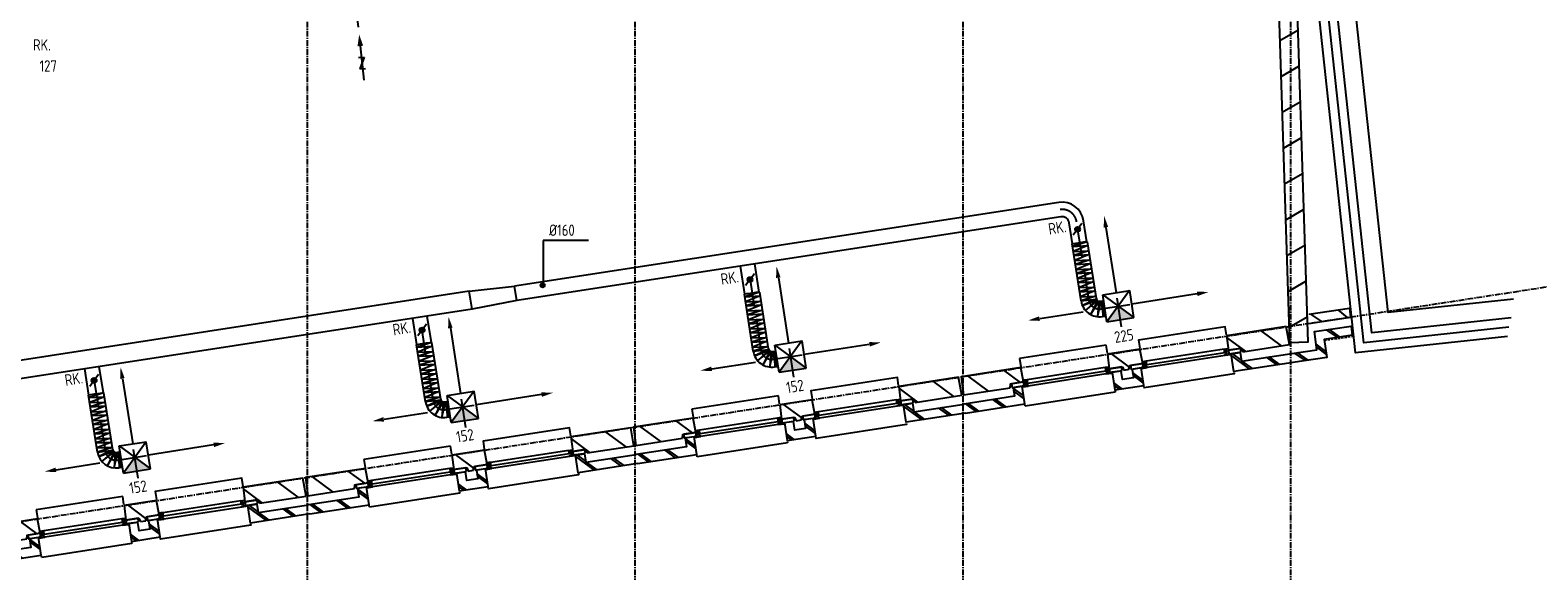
# Model space of a CAD drawing. Extents: x -257677 to 221252, y -185516 to 120782.
# Tile 83 of 171: x 25307 to 41830, y -122545 to -116621. Entities that reach past the tile are written whole.
import ezdxf

# ---------------------------------------------------------------- set-up
doc = ezdxf.new("R2010")
doc.units = 0
doc.header["$LTSCALE"] = 50
for name, pattern in [('CENTER', [2, 1.25, -0.25, 0.25, -0.25]), ('DASHED', [0.75, 0.5, -0.25]), ('HIDDEN', [9.525, 6.35, -3.175])]:
    doc.linetypes.add(name, pattern=pattern)
doc.layers.get('0').update_dxf_attribs({"linetype": 'CONTINUOUS'})
for name, color, linetype in [('57LB', 4, 'CONTINUOUS'), ('BOUW', 1, 'CONTINUOUS'), ('STRAMIEN', 2, 'CENTER')]:
    doc.layers.add(name, color=color, linetype=linetype)
doc.styles.add('ISO25', font='ISO', dxfattribs={"width": 0.9})

# ---------------------------------------------------------------- blocks, each defined once
blk = doc.blocks.new('CIRC1MM')
at = {"color": 2, "linetype": 'Continuous'}
for p, q in [((-0.5, 0), (0.5, 0)), ((-0.49, 0.1), (0.49, 0.1)), ((-0.46, 0.2), (0.46, 0.2)), ((-0.4, 0.3), (0.4, 0.3)), ((-0.3, 0.4), (0.3, 0.4)), ((-0.49, -0.1), (0.49, -0.1)), ((-0.46, -0.2), (0.46, -0.2)), ((-0.4, -0.3), (0.4, -0.3)), ((-0.3, -0.4), (0.3, -0.4))]:
    blk.add_line(p, q, dxfattribs=at)
blk.add_circle((0, 0), 0.5, dxfattribs=at)
blk = doc.blocks.new('AFVRE')
at = {"color": 2, "linetype": 'Continuous'}
for p, q in [((0, -2.5), (0, -10)), ((0.625, -5), (-0.625, -7.5)), ((-0.625, -5), (0.625, -5)), ((-0.625, -7.5), (0.625, -7.5))]:
    blk.add_line(p, q, dxfattribs=at)
blk.add_solid([(-0.625, -2.5), (0.625, -2.5), (0, 0)], dxfattribs=at)
blk = doc.blocks.new('1', base_point=(8500, 9850))
at = {"layer": 'BOUW', "linetype": 'Continuous'}
for p, q in [((10497.5, 10150), (11457.5, 10150)), ((10497.5, 10060), (10497.5, 10150)), ((11457.5, 10150), (11457.5, 10060)), ((8510, 9850), (8515, 10050)), ((8515, 10050), (9177.5, 10050)), ((9177.5, 10050), (9182.5, 9890)), ((10132.5, 9890), (10137.5, 10050)), ((10137.5, 10050), (10497.5, 10050)), ((10497.5, 10050), (10502.5, 9890)), ((11848, 9850), (12048, 10050)), ((9027.5, 9850), (8510, 9850)), ((8980, 9650), (9158, 9828)), ((9037.5, 9890), (9027.5, 9850)), ((9182.5, 9890), (9037.5, 9890)), ((9224.5, 9838), (10090.5, 9838)), ((10277.5, 9890), (10132.5, 9890)), ((10287.5, 9850), (10277.5, 9890)), ((10347.5, 9850), (10287.5, 9850)), ((10357.5, 9890), (10347.5, 9850)), ((10502.5, 9890), (10357.5, 9890)), ((12015, 9650), (12115, 9750)), ((10428, 9650), (10477, 9699)), ((10477, 9640), (10477, 9625)), ((10477, 9625), (11477, 9625)), ((11477, 9625), (11477, 9640))]:
    blk.add_line(p, q, dxfattribs=at)
for points in [[(9177.5, 10060), (9177.5, 10150), (10137.5, 10150), (10137.5, 10060)], [(8598, 9850), (8798, 10050)], [(8998, 9850), (9178, 10031)], [(10282, 9874), (10458, 10050)], [(11607.5, 9850), (11597.5, 9890), (11452.5, 9890), (11457.5, 10050), (12120, 10050), (12125, 9850), (11607.5, 9850)], [(11488, 9890), (11648, 10050)], [(8500, 9650), (9158, 9650), (9158, 9845), (9058, 9845), (9058, 9750), (8500, 9750)], [(8650, 9650), (8750, 9750)], [(8680, 9650), (8780, 9750)], [(8950, 9650), (9050, 9750)], [(9047.5, 9850), (9047.5, 9890), (9182.5, 9890), (9182.5, 9850), (9047.5, 9850)], [(9145, 9845), (9058, 9758)], [(9164.5, 9838), (9224.5, 9838), (9224.5, 9848), (9204.5, 9848), (9204.5, 9908), (9184.5, 9908), (9184.5, 9848), (9164.5, 9848), (9164.5, 9838)], [(9204.5, 9868), (9224.5, 9868), (9224.5, 9908), (9204.5, 9908)], [(9224.5, 9908), (10090.5, 9908)], [(9224.5, 9868), (10090.5, 9868)], [(10110.5, 9868), (10090.5, 9868), (10090.5, 9908), (10110.5, 9908)], [(10150.5, 9838), (10090.5, 9838), (10090.5, 9848), (10110.5, 9848), (10110.5, 9908), (10130.5, 9908), (10130.5, 9848), (10150.5, 9848), (10150.5, 9838)], [(10132.5, 9850), (10132.5, 9890), (10267.5, 9890), (10267.5, 9850), (10132.5, 9850)], [(10157.5, 9845), (10257.5, 9845), (10257.5, 9750), (10377.5, 9750), (10377.5, 9845), (10477.5, 9845), (10477.5, 9650), (10157.5, 9650), (10157.5, 9845)], [(10158, 9710), (10257, 9809)], [(10158, 9680), (10257, 9779)], [(10367.5, 9850), (10367.5, 9890), (10502.5, 9890), (10502.5, 9850), (10367.5, 9850)], [(10544.5, 9838), (10484.5, 9838), (10484.5, 9848), (10504.5, 9848), (10504.5, 9908), (10524.5, 9908), (10524.5, 9848), (10544.5, 9848), (10544.5, 9838)], [(10524.5, 9908), (10544.5, 9908), (10544.5, 9868), (10524.5, 9868)], [(10544.5, 9908), (11410.5, 9908)], [(10544.5, 9868), (11410.5, 9868)], [(10544.5, 9838), (11410.5, 9838)], [(11430.5, 9868), (11410.5, 9868), (11410.5, 9908), (11430.5, 9908)], [(11470.5, 9838), (11410.5, 9838), (11410.5, 9848), (11430.5, 9848), (11430.5, 9908), (11450.5, 9908), (11450.5, 9848), (11470.5, 9848), (11470.5, 9838)], [(11452.5, 9850), (11452.5, 9890), (11587.5, 9890), (11587.5, 9850), (11452.5, 9850)], [(12135, 9650), (11477, 9650), (11477, 9845), (11577, 9845), (11577, 9750), (12135, 9750)], [(11477, 9742), (11577, 9842)], [(11477, 9712), (11577, 9812)], [(11685, 9650), (11785, 9750)], [(11715, 9650), (11815, 9750)], [(11985, 9650), (12085, 9750)], [(9158, 9640), (9158, 9625), (10158, 9625), (10158, 9640)], [(10398, 9650), (10477, 9729)]]:
    blk.add_lwpolyline(points, dxfattribs=at)

msp = doc.modelspace()

# ---------------------------------------------------------------- linework, layer by layer
at = {"layer": '57LB', "color": 1, "linetype": 'HIDDEN'}
for p, q in [((28811.58668, -115799.69273), (28905.61891, -116631.07445)), ((36909.97649, -119572.12151), (36776.06979, -118720.1072)), ((33318.85127, -120119.20498), (33174.92949, -119193.35472)), ((37268.48054, -119871.92036), (37197.88049, -119422.71017)), ((37043.44065, -119589.78854), (37065.20563, -119756.26045)), ((37045.16011, -119674.75216), (37455.77723, -119610.21759)), ((29722.22329, -120671.58188), (29580.35933, -119766.22604)), ((33675.9967, -120423.77095), (33606.14949, -119974.44308)), ((33451.42989, -120141.26242), (33472.91589, -120307.77057)), ((33453.00699, -120226.22881), (33863.73166, -120162.38239)), ((26131.98284, -121227.03964), (25988.47236, -120318.44986)), ((30082.86721, -120975.80676), (30012.47352, -120526.56418)), ((29857.95695, -120693.57159), (29879.64545, -120860.05348)), ((29859.63738, -120778.53599), (30270.2841, -120714.19006)), ((26489.83627, -121527.84309), (26418.8927, -121078.68702)), ((26264.58068, -121245.88345), (26286.47297, -121412.33867)), ((26266.36513, -121330.84574), (26676.93276, -121265.99716))]:
    msp.add_line(p, q, dxfattribs=at)
at = {"layer": '57LB'}
for p, q in [((36579.17841, -118508.09886), (30615.88926, -119424.90675)), ((36603.49147, -118666.24081), (30640.65819, -119582.97861)), ((30118.5975, -119481.12639), (24544.49577, -120338.09983)), ((30149.55867, -119678.71621), (24574.88709, -120535.77726))]:
    msp.add_line(p, q, dxfattribs=at)
at = {"layer": '57LB', "linetype": 'Continuous'}
for p, q in [((36730.80201, -118962.73961), (36694.6779, -118732.89106)), ((36889.05205, -118939.10855), (36852.7377, -118708.04961)), ((33139.84243, -119513.69048), (33092.02806, -119206.10015)), ((33298.13184, -119490.32463), (33250.17023, -119181.78706)), ((30118.5975, -119481.12639), (30615.88926, -119424.90675)), ((30640.65819, -119582.97861), (30149.55867, -119678.71621)), ((37062.37585, -119591.06445), (37072.25459, -119589.51186)), ((29545.6064, -120066.3791), (29500.49807, -119778.50407)), ((29703.86727, -120042.82074), (29658.64067, -119754.19092)), ((37087.2173, -119749.12426), (37097.09604, -119747.57167)), ((33470.36293, -120142.57006), (33480.24426, -120141.03403)), ((25951.46259, -120619.0738), (25905.98259, -120331.132)), ((26109.69451, -120595.32172), (26064.12587, -120306.81874)), ((33494.93949, -120300.67127), (33504.82081, -120299.13524)), ((29876.89156, -120694.8562), (29886.77101, -120693.30815)), ((29901.6604, -120852.9274), (29911.53985, -120851.37935)), ((26283.51686, -121247.14488), (26293.3944, -121245.58474)), ((26308.47917, -121405.18565), (26318.35672, -121403.6255))]:
    msp.add_line(p, q, dxfattribs=at)
at = {"layer": '57LB', "color": 3, "linetype": 'Continuous'}
for p, q in [((36834.34993, -118738.42652), (36738.94283, -118867.16399)), ((36824.01515, -119588.03537), (36725.85555, -118963.47078)), ((36991.95369, -119561.64134), (36893.99621, -118938.36278)), ((33243.76609, -119289.55122), (33148.1434, -119418.12864)), ((33232.00764, -120139.14157), (33134.89475, -119514.41337)), ((33399.99018, -120113.02898), (33303.07725, -119489.58715)), ((37031.96334, -119590.78285), (37061.59956, -119586.12508)), ((37058.35738, -119758.7214), (37087.99359, -119754.06363)), ((29649.25736, -119842.1136), (29553.79113, -119970.80723)), ((29638.53228, -120691.71762), (29540.6596, -120067.108)), ((29806.48293, -120665.40074), (29708.81178, -120042.07724)), ((33439.95094, -120142.2375), (33469.59492, -120137.6294)), ((26054.83894, -120394.68159), (25959.53032, -120523.49198)), ((33466.06353, -120310.22004), (33495.7075, -120305.61193)), ((26045.15391, -121244.2981), (25946.51669, -120619.80876)), ((26213.07222, -121217.77564), (26114.6381, -120594.57217)), ((29846.47919, -120694.56063), (29876.11754, -120689.91647)), ((29872.79607, -120862.51128), (29902.43442, -120857.86713)), ((26253.10414, -121246.88655), (26282.73678, -121242.20611)), ((26279.6266, -121414.80486), (26309.25925, -121410.12442))]:
    msp.add_line(p, q, dxfattribs=at)
at = {"layer": '57LB', "color": 2, "linetype": 'Continuous'}
for p, q in [((37097.37176, -118783.19872), (37209.56753, -119497.07184)), ((30640.65819, -119582.97861), (30615.88926, -119424.90675)), ((33506.71253, -119334.7641), (33617.7119, -120048.82423)), ((30149.55867, -119678.71621), (30118.5975, -119481.12639)), ((37061.38646, -119520.36069), (37357.7486, -119473.78298)), ((37107.96417, -119816.72283), (37061.38646, -119520.36069)), ((37061.38646, -119520.36069), (37404.32631, -119770.14512)), ((37087.99359, -119754.06363), (37061.59956, -119586.12508)), ((37355.45414, -119474.14359), (37107.96417, -119816.72283)), ((37404.32631, -119770.14512), (37357.7486, -119473.78298)), ((38094.91057, -119509.76829), (37381.03745, -119621.96405)), ((36370.80219, -119780.73753), (36847.5856, -119705.80393)), ((37107.96417, -119816.72283), (37404.32631, -119770.14512)), ((29912.25859, -119887.00663), (30024.1264, -120600.93121)), ((33469.49202, -120071.86475), (33765.93179, -120025.78371)), ((33515.57305, -120368.30452), (33469.49202, -120071.86475)), ((33469.49202, -120071.86475), (33812.01282, -120322.22348)), ((33763.63673, -120026.14047), (33515.57305, -120368.30452)), ((33812.01282, -120322.22348), (33765.93179, -120025.78371)), ((34503.03243, -120063.00422), (33788.97231, -120174.0036)), ((32778.47241, -120331.08401), (33255.38072, -120256.94946)), ((33495.7075, -120305.61193), (33469.59492, -120137.6294)), ((26317.89493, -120439.25262), (26430.63661, -121153.03973)), ((33515.57305, -120368.30452), (33812.01282, -120322.22348)), ((29875.93465, -120624.152), (30172.31815, -120577.71043)), ((29922.37621, -120920.5355), (29875.93465, -120624.152)), ((29875.93465, -120624.152), (30218.75971, -120874.09394)), ((30170.02353, -120578.06999), (29922.37621, -120920.5355)), ((30218.75971, -120874.09394), (30172.31815, -120577.71043)), ((30909.46352, -120614.03438), (30195.53893, -120725.90219)), ((29902.43442, -120857.86713), (29876.11754, -120689.91647)), ((29185.23084, -120884.21155), (29662.04863, -120809.497)), ((29922.37621, -120920.5355), (30218.75971, -120874.09394)), ((26282.47339, -121176.44191), (26578.79982, -121129.63756)), ((26329.27774, -121472.76834), (26282.47339, -121176.44191)), ((26282.47339, -121176.44191), (26625.60417, -121425.96399)), ((26309.25925, -121410.12442), (26282.73678, -121242.20611)), ((26576.50564, -121129.99992), (26329.27774, -121472.76834)), ((26625.60417, -121425.96399), (26578.79982, -121129.63756)), ((27315.9891, -121165.0591), (26602.20199, -121277.80078)), ((25592.08845, -121437.3468), (26068.81442, -121362.0486)), ((26329.27774, -121472.76834), (26625.60417, -121425.96399))]:
    msp.add_line(p, q, dxfattribs=at)
at = {"layer": '57LB', "color": 1, "linetype": 'Continuous'}
for p, q in [((30927.28329, -118922.44458), (31424.51155, -118922.44458)), ((30927.28329, -118924.2007), (30927.28329, -119416.63526)), ((36892.88376, -118939.68867), (36729.26162, -118990.08957)), ((36729.26162, -118990.08957), (36899.34246, -118980.78372)), ((36899.34246, -118980.78372), (36739.37829, -119045.13045)), ((36739.37829, -119045.13045), (36908.47372, -119038.88362)), ((36907.04288, -119039.1085), (36743.42074, -119089.5094)), ((36743.42074, -119089.5094), (36913.50158, -119080.20355)), ((36913.50158, -119080.20355), (36753.53741, -119144.55028)), ((36923.84097, -119136.6615), (36760.21882, -119187.0624)), ((36753.53741, -119144.55028), (36922.63284, -119138.30345)), ((36760.21882, -119187.0624), (36930.29967, -119177.75656)), ((36930.29967, -119177.75656), (36770.3355, -119242.10329)), ((36770.3355, -119242.10329), (36939.43093, -119235.85646)), ((36938.00009, -119236.08133), (36774.37794, -119286.48223)), ((36774.37794, -119286.48223), (36944.45879, -119277.17639)), ((36944.45879, -119277.17639), (36784.49462, -119341.52312)), ((36784.49462, -119341.52312), (36953.59005, -119335.27629)), ((36955.24361, -119336.46848), (36791.62146, -119386.86938)), ((36791.62146, -119386.86938), (36961.7023, -119377.56353)), ((36961.7023, -119377.56353), (36801.73813, -119441.91026)), ((36801.73813, -119441.91026), (36970.83357, -119435.66344)), ((36969.40273, -119435.88831), (36805.78058, -119486.28921)), ((33301.96259, -119490.91117), (33138.25621, -119541.03782)), ((33138.25621, -119541.03782), (33308.35241, -119532.01699)), ((33308.35241, -119532.01699), (33148.28064, -119596.09558)), ((33148.28064, -119596.09558), (33317.3863, -119590.13211)), ((33315.95509, -119590.35459), (33152.24872, -119640.48124)), ((33152.24872, -119640.48124), (33322.34492, -119631.46041)), ((33322.34492, -119631.46041), (33162.27314, -119695.539)), ((36805.78058, -119486.28921), (36975.86142, -119476.98337)), ((36975.86142, -119476.98337), (36815.89725, -119541.3301)), ((36815.89725, -119541.3301), (36984.99269, -119535.08327)), ((36986.64624, -119536.27546), (36823.02409, -119586.67636)), ((36823.02409, -119586.67636), (36991.54594, -119567.45102)), ((36991.54594, -119567.45102), (36838.19599, -119636.56652)), ((36838.19599, -119636.56652), (36998.8283, -119576.471)), ((36998.8283, -119576.471), (36871.65153, -119690.8435)), ((36871.65153, -119690.8435), (37004.4571, -119584.29879)), ((37004.4571, -119584.29879), (36932.6103, -119733.53757)), ((36932.6103, -119733.53757), (37017.2401, -119591.0022)), ((37005.65034, -119759.81216), (37043.44065, -119589.78854)), ((37017.2401, -119591.0022), (37005.65034, -119759.81216)), ((37065.20563, -119756.26045), (37060.61073, -119587.09)), ((33162.27314, -119695.539), (33331.37881, -119689.57553)), ((33332.58968, -119687.93561), (33168.88331, -119738.06226)), ((33168.88331, -119738.06226), (33338.97951, -119729.04143)), ((33338.97951, -119729.04143), (33178.90774, -119793.12002)), ((33178.90774, -119793.12002), (33348.0134, -119787.15655)), ((33346.58219, -119787.37903), (33182.87581, -119837.50568)), ((37045.16036, -119674.75213), (37084.67531, -119668.54176)), ((33182.87581, -119837.50568), (33352.97201, -119828.48484)), ((33352.97201, -119828.48484), (33192.90024, -119892.56343)), ((33192.90024, -119892.56343), (33362.00591, -119886.59997)), ((33363.65746, -119887.79493), (33199.95109, -119937.92158)), ((33199.95109, -119937.92158), (33370.04729, -119928.90075)), ((33370.04729, -119928.90075), (33209.97551, -119992.97934)), ((29707.69873, -120043.40262), (29544.05344, -120093.72835)), ((29544.05344, -120093.72835), (29714.13854, -120084.50063)), ((29714.13854, -120084.50063), (29554.14483, -120148.77387)), ((33209.97551, -119992.97934), (33379.08118, -119987.01587)), ((33377.64996, -119987.23835), (33213.94359, -120037.365)), ((33213.94359, -120037.365), (33384.03979, -120028.34416)), ((33384.03979, -120028.34416), (33223.96802, -120092.42275)), ((33223.96802, -120092.42275), (33393.07368, -120086.45929)), ((33394.72524, -120087.65425), (33231.01886, -120137.7809)), ((33231.01886, -120137.7809), (33399.57269, -120118.83797)), ((33399.57269, -120118.83797), (33246.10713, -120187.69641)), ((33246.10713, -120187.69641), (33406.83992, -120127.87015)), ((33406.83992, -120127.87015), (33279.47168, -120242.02937)), ((29554.14483, -120148.77387), (29723.24312, -120142.60472)), ((29721.81217, -120142.82895), (29558.16689, -120193.15467)), ((29558.16689, -120193.15467), (29728.25199, -120183.92696)), ((29728.25199, -120183.92696), (29568.25828, -120248.2002)), ((29568.25828, -120248.2002), (29737.35656, -120242.03105)), ((29738.56544, -120240.38966), (29574.92016, -120290.71539)), ((29574.92016, -120290.71539), (29745.00526, -120281.48767)), ((29745.00526, -120281.48767), (29585.01155, -120345.76091)), ((33279.47168, -120242.02937), (33412.4556, -120135.70736)), ((33412.4556, -120135.70736), (33340.35882, -120284.82553)), ((33340.35882, -120284.82553), (33425.22735, -120142.43217)), ((33413.35473, -120311.22247), (33451.42989, -120141.26242)), ((33425.22735, -120142.43217), (33413.35473, -120311.22247)), ((33453.00723, -120226.22877), (33492.53254, -120220.08463)), ((33472.91589, -120307.77057), (33468.60447, -120138.59266)), ((29585.01155, -120345.76091), (29754.10983, -120339.59176)), ((29752.67889, -120339.81598), (29589.03361, -120390.14171)), ((29589.03361, -120390.14171), (29759.11871, -120380.914)), ((29759.11871, -120380.914), (29599.12499, -120445.18724)), ((29599.12499, -120445.18724), (29768.22328, -120439.01809)), ((29769.87628, -120440.21104), (29606.231, -120490.53677)), ((26113.52667, -120595.89891), (25949.94311, -120646.42493)), ((29606.231, -120490.53677), (29776.3161, -120481.30906)), ((29776.3161, -120481.30906), (29616.32239, -120545.58229)), ((29616.32239, -120545.58229), (29785.42067, -120539.41315)), ((29783.98973, -120539.63737), (29620.34445, -120589.9631)), ((29620.34445, -120589.9631), (29790.42955, -120580.73538)), ((29790.42955, -120580.73538), (29630.43584, -120645.00862)), ((25949.94311, -120646.42493), (26120.01679, -120636.98901)), ((26120.01679, -120636.98901), (25960.10188, -120701.45806)), ((25960.10188, -120701.45806), (26129.19249, -120695.08191)), ((26127.76182, -120695.30789), (25964.17826, -120745.8339)), ((25964.17826, -120745.8339), (26134.25194, -120736.39799)), ((26134.25194, -120736.39799), (25974.33703, -120800.86703)), ((29630.43584, -120645.00862), (29799.53412, -120638.83947)), ((29801.18713, -120640.03242), (29637.54184, -120690.35815)), ((29637.54184, -120690.35815), (29806.07251, -120671.21023)), ((29806.07251, -120671.21023), (29652.69082, -120740.25528)), ((29652.69082, -120740.25528), (29813.35072, -120680.23356)), ((29813.35072, -120680.23356), (29686.12142, -120794.54762)), ((29686.12142, -120794.54762), (29818.97592, -120688.06393)), ((29818.97592, -120688.06393), (29747.06058, -120837.26969)), ((29747.06058, -120837.26969), (29831.75585, -120694.77321)), ((29820.08853, -120863.57783), (29857.95695, -120693.57159)), ((29831.75585, -120694.77321), (29820.08853, -120863.57783)), ((29859.63763, -120778.53596), (29899.15543, -120772.34375)), ((29879.64545, -120860.05348), (29875.12827, -120690.88094)), ((25974.33703, -120800.86703), (26143.42763, -120794.49089)), ((26144.6345, -120792.84802), (25981.05095, -120843.37403)), ((25981.05095, -120843.37403), (26151.12463, -120833.93812)), ((26151.12463, -120833.93812), (25991.20971, -120898.40716)), ((25991.20971, -120898.40716), (26160.30032, -120892.03102)), ((26158.86965, -120892.25699), (25995.2861, -120942.78301)), ((25995.2861, -120942.78301), (26165.35978, -120933.34709)), ((26165.35978, -120933.34709), (26005.44486, -120997.81614)), ((26005.44486, -120997.81614), (26174.53547, -120991.43999)), ((26176.18993, -120992.63092), (26012.60638, -121043.15694)), ((26012.60638, -121043.15694), (26182.68006, -121033.72102)), ((26182.68006, -121033.72102), (26022.76514, -121098.19007)), ((26022.76514, -121098.19007), (26191.85575, -121091.81392)), ((26190.42508, -121092.0399), (26026.84153, -121142.56591)), ((26026.84153, -121142.56591), (26196.91521, -121133.13)), ((26196.91521, -121133.13), (26037.00029, -121197.59904)), ((26037.00029, -121197.59904), (26206.0909, -121191.2229)), ((26207.74536, -121192.41383), (26044.16181, -121242.93984)), ((26044.16181, -121242.93984), (26212.66891, -121223.58563)), ((26212.66891, -121223.58563), (26059.37185, -121292.81839)), ((26059.37185, -121292.81839), (26219.95816, -121232.60004)), ((26219.95816, -121232.60004), (26092.8689, -121347.06976)), ((26092.8689, -121347.06976), (26225.59295, -121240.42352)), ((26225.59295, -121240.42352), (26153.8603, -121389.7172)), ((26153.8603, -121389.7172), (26238.38107, -121247.11715)), ((26226.92041, -121415.93592), (26264.58068, -121245.88345)), ((26238.38107, -121247.11715), (26226.92041, -121415.93592)), ((26286.47297, -121412.33867), (26281.74869, -121243.17179)), ((26266.36537, -121330.8457), (26305.87556, -121324.60512))]:
    msp.add_line(p, q, dxfattribs=at)
at = {"layer": '57LB', "color": 2}
for points in [[(36893.99621, -118938.36278, -0.0007609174), (36725.85555, -118963.47078, -0.0155695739)], [(33303.07725, -119489.58715, -0.0007609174), (33134.89475, -119514.41337, -0.0155695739)], [(29708.81178, -120042.07724, -0.0007609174), (29540.6596, -120067.108, -0.0155695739)], [(26114.6381, -120594.57217, -0.0007609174), (25946.51669, -120619.80876, -0.0155695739)]]:
    msp.add_lwpolyline(points, format="xyb", dxfattribs=at)
at = {"layer": '57LB', "color": 2, "linetype": 'Continuous'}
for centre, radius in [((36786.64638, -118802.79525), 27.5), ((36786.64638, -118802.79525), 22.5), ((36786.64638, -118802.79525), 17.5), ((36786.64638, -118802.79525), 12.5), ((36786.64638, -118802.79525), 7.5), ((33195.95474, -119353.83993), 27.5), ((33195.95474, -119353.83993), 22.5), ((33195.95474, -119353.83993), 17.5), ((33195.95474, -119353.83993), 12.5), ((33195.95474, -119353.83993), 7.5), ((29601.52424, -119906.46042), 27.5), ((29601.52424, -119906.46042), 22.5), ((29601.52424, -119906.46042), 17.5), ((29601.52424, -119906.46042), 12.5), ((29601.52424, -119906.46042), 7.5), ((26007.18463, -120459.08679), 27.5), ((26007.18463, -120459.08679), 22.5), ((26007.18463, -120459.08679), 17.5), ((26007.18463, -120459.08679), 12.5), ((26007.18463, -120459.08679), 7.5)]:
    msp.add_circle(centre, radius, dxfattribs=at)
at = {"layer": '57LB', "linetype": 'Continuous'}
for radius in [240, 80]:
    msp.add_arc((36615.64799, -118745.31178), radius, 8.931819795, 98.740331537, dxfattribs=at)
at = {"layer": '57LB', "color": 1, "linetype": 'HIDDEN'}
for centre, radius, start, end in [((36618.00999, -118744.94864), 160, 8.931819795, 98.740331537), ((37026.52928, -119556.20727), 120, 188.931819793, 278.931819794), ((33434.57482, -120107.65286), 120, 188.835810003, 278.835810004), ((29841.061, -120659.98255), 120, 188.905498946, 278.905498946), ((26247.64363, -121212.31513), 120, 188.975637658, 278.975637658)]:
    msp.add_arc(centre, radius, start, end, dxfattribs=at)
at = {"layer": '57LB', "color": 3, "linetype": 'Continuous'}
for centre, radius, start, end in [((37026.52928, -119556.20727), 205, 188.931819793, 278.931819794), ((37026.52928, -119556.20727), 35, 188.931819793, 278.931819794), ((33434.57482, -120107.65286), 35, 188.835810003, 278.835810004), ((33434.57482, -120107.65286), 205, 188.835810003, 278.835810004), ((29841.061, -120659.98255), 205, 188.905498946, 278.905498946), ((29841.061, -120659.98255), 35, 188.905498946, 278.905498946), ((26247.64363, -121212.31513), 205, 188.975637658, 278.975637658), ((26247.64363, -121212.31513), 35, 188.975637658, 278.975637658)]:
    msp.add_arc(centre, radius, start, end, dxfattribs=at)
at = {"layer": '57LB', "color": 2, "linetype": 'Continuous'}
for points in [[(37072.04579, -118784.32136), (37121.43948, -118776.55841), (37077.33526, -118656.95566)], [(33481.38471, -119335.84431), (33530.79133, -119328.16414), (33486.88759, -119208.48765)], [(38093.78793, -119484.44232), (38101.55088, -119533.83601), (38221.15363, -119489.73178)], [(29886.93211, -119888.11764), (29936.32936, -119880.37738), (29892.28008, -119760.75438)], [(36371.92484, -119806.0635), (36364.16188, -119756.66981), (36244.55914, -119800.77404)], [(37107.96417, -119816.72283), (37404.32631, -119770.14512), (37232.85638, -119645.25291)], [(34501.95223, -120037.6764), (34509.6324, -120087.08303), (34629.30888, -120043.17928)], [(33515.57305, -120368.30452), (33812.01282, -120322.22348), (33640.75242, -120197.04411)], [(26292.56982, -120440.39464), (26341.95756, -120432.59391), (26297.76188, -120313.02493)], [(32779.55262, -120356.41183), (32771.87244, -120307.0052), (32652.19596, -120350.90895)], [(30908.35251, -120588.70789), (30916.09277, -120638.10514), (31035.71577, -120594.05587)], [(29922.37621, -120920.5355), (30218.75971, -120874.09394), (30047.34718, -120749.12297)], [(29186.34185, -120909.53804), (29178.60159, -120860.14079), (29058.9786, -120904.19007)], [(27314.84709, -121139.73399), (27322.64781, -121189.12173), (27442.2168, -121144.92605)], [(25593.23047, -121462.67191), (25585.42974, -121413.28417), (25465.86076, -121457.47985)], [(26329.27774, -121472.76834), (26625.60417, -121425.96399), (26454.03878, -121301.20295)]]:
    msp.add_solid(points, dxfattribs=at)
at = {"layer": 'BOUW', "linetype": 'Continuous'}
for p, q in [((39004.31682, -116734.73916), (39199.04873, -116622.31064)), ((39016.95158, -117127.44448), (39211.88123, -117014.90179)), ((39029.58634, -117520.1498), (39224.71373, -117407.49295)), ((39042.2211, -117912.85512), (39237.54622, -117800.0841)), ((39054.85585, -118305.56044), (39250.37872, -118192.67526)), ((39067.49061, -118698.26575), (39263.21122, -118585.26641)), ((39080.12537, -119090.97107), (39276.04371, -118977.85756)), ((39092.76013, -119483.67639), (39288.87621, -119370.44872)), ((39105.39489, -119876.38171), (39301.70871, -119763.03987))]:
    msp.add_line(p, q, dxfattribs=at)
for points in [[(41497.59204, -119976.92783), (39833.69204, -120156.52783), (38395.49204, -106833.42783), (40185.09204, -106640.32783)], [(41513.19204, -119874.62783), (39922.39204, -120046.32783), (38505.59204, -106922.12783), (40195.79204, -106739.72783)], [(41538.59204, -119770.92783), (40011.09204, -119936.22783), (38615.79204, -107010.82783), (40193.99204, -106838.92783)], [(41562.59204, -119568.92783), (40188.49204, -119715.82783), (38836.09204, -107188.22783)], [(39089.11095, -113258.92783), (39310.77468, -120040.39981), (39110.89652, -120047.37971), (38892.55399, -113260.99986)], [(39320.99204, -119733.92783), (39765.99204, -119666.92783), (39775.99204, -119766.92783)], [(39320.99204, -119833.92783), (39775.99204, -119766.92783)], [(39461.99204, -119812.92783), (39342.99204, -119730.92783)], [(39745.99204, -119769.92783), (39642.99204, -119685.92783)], [(39134.99204, -120161.92783), (39407.89204, -120121.82783), (39382.69204, -119923.42783), (39786.09204, -119863.42783), (39797.09204, -119963.32783), (39488.49204, -120008.82783), (39517.59204, -120206.72783), (39146.99204, -120260.92783)], [(39636.99204, -119987.92783), (39517.99204, -119905.92783)], [(39664.99204, -119982.92783), (39547.99204, -119899.92783)], [(39508.09204, -120141.32783), (39400.09204, -120060.32783)], [(39512.09204, -120170.32783), (39402.99204, -120090.22783)], [(39282.99204, -120239.92783), (39163.99204, -120157.92783)], [(39311.99204, -120235.92783), (39192.99204, -120153.92783)]]:
    msp.add_lwpolyline(points, dxfattribs=at)
at = {"layer": 'BOUW', "linetype": 'DASHED'}
msp.add_lwpolyline([(39489.99204, -120018.92783), (39814.49204, -119971.42783)], dxfattribs=at)
at = {"layer": 'STRAMIEN'}
for points in [[(28344.69204, -126691.26888), (28344.69204, -96882.26888)], [(31937.69204, -126691.26888), (31937.69204, -96882.26888)], [(35530.69204, -126691.26888), (35530.69204, -96882.26888)], [(39123.69204, -126691.26888), (39123.69204, -96882.26888)]]:
    msp.add_lwpolyline(points, dxfattribs=at)
msp.add_lwpolyline([(43000.69204, -119271.16888), (24761.69204, -122075.26888, -0.123), (-2622.20796, -117893.76888)], format="xyb", dxfattribs=at)

# ---------------------------------------------------------------- block references
at = {"layer": '57LB', "linetype": 'Continuous', "xscale": 49.99999999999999, "yscale": 49.99999999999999, "zscale": 49.99999999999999, "rotation": 5.759667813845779}
msp.add_blockref('AFVRE', (28912.60573, -116669.75561), dxfattribs=at)
at = {"layer": '57LB', "linetype": 'Continuous', "xscale": 45, "yscale": 45, "zscale": 45}
msp.add_blockref('CIRC1MM', (30924.00634, -119416.69954), dxfattribs=at)
at = {"layer": 'BOUW', "yscale": -1}
for p, rotation in [((39118.99204, -120062.92783), 188.802), ((35526.79204, -120619.12783), 188.743), ((31933.99204, -121171.62783), 188.731), ((28341.09204, -121723.42783), 188.734)]:
    msp.add_blockref('1', p, dxfattribs=dict(at, rotation=rotation))

# ---------------------------------------------------------------- texts
at = {"layer": '57LB', "color": 2, "linetype": 'Continuous', "style": 'ISO25', "width": 0.9}
for s, p in [('RK.', (25337.01651, -116844.53959)), ('127', (25409.51152, -117075.40746)), ('%%c160', (30994.47609, -118874.7027))]:
    msp.add_text(s, height=125, dxfattribs=at).set_placement(p)
for s, rotation, p in [('RK.', 8.931819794, (36476.22823, -118862.93621)), ('RK.', 8.835810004, (32885.43625, -119413.46064)), ('RK.', 8.905498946, (29291.07849, -119966.45876)), ('225', 8.931819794, (37199.09548, -120048.73499)), ('RK.', 8.975637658, (25696.81256, -120519.46512)), ('152', 8.835810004, (33603.19406, -120599.82738)), ('152', 8.905498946, (29986.79635, -121140.1148)), ('152', 8.975637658, (26403.96487, -121703.02687))]:
    msp.add_text(s, height=125, rotation=rotation, dxfattribs=at).set_placement(p)

doc.saveas('drawing.dxf')
